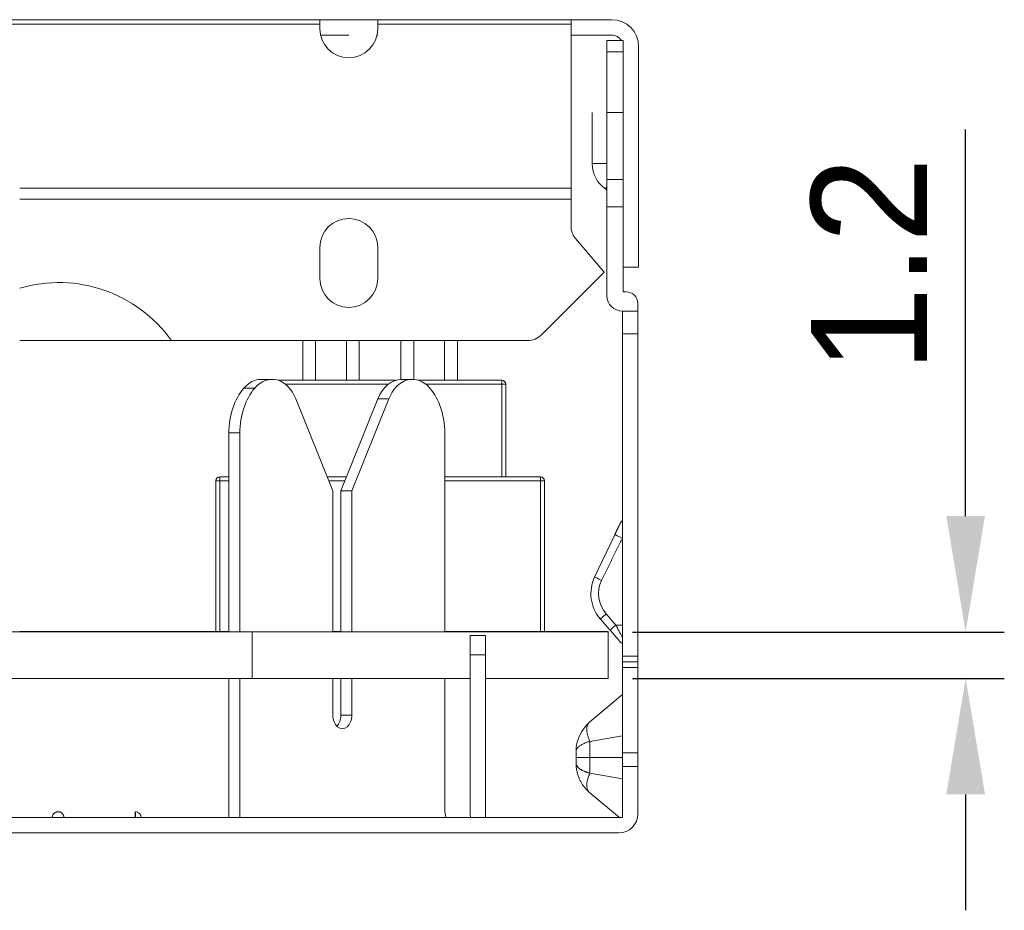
# Model space of a CAD drawing. Header units: millimetres. Extents: x 573 to 865, y 1289 to 1389.
# Tile 7 of 7: x 840 to 865, y 1366 to 1389. Entities that reach past the tile are written whole.
import ezdxf

# ---------------------------------------------------------------- set-up
doc = ezdxf.new("R2010")
doc.units = ezdxf.units.MM
doc.layers.add('1', color=7, linetype='Continuous', true_color=0xffffff)
doc.dimstyles.get("Standard").update_dxf_attribs({"dimtxt": 3, "dimasz": 3, "dimexe": 1, "dimexo": 0.625, "dimgap": 1, "dimtad": 1, "dimdec": 3, "dimdsep": 46, "dimtxsty": 'Standard', "dimcen": 3, "dimclrd": 1, "dimclre": 1, "dimadec": 3, "dimazin": 2, "dimtfac": 1, "dimtdec": 3, "dimtofl": 0, "dimtmove": 0, "dimatfit": 3, "dimfxl": 0, "dimtolj": 1, "dimtzin": 0, "dimarcsym": 0})

# ---------------------------------------------------------------- blocks, each defined once
blk = doc.blocks.new('*D4')
at = {"color": 1, "lineweight": -2}
for p, q in [((864.001, 1376.411), (864.001, 1386.411)), ((855.381, 1373.411), (865.001, 1373.411)), ((855.381, 1372.211), (865.001, 1372.211)), ((864.001, 1369.211), (864.001, 1366.211))]:
    blk.add_line(p, q, dxfattribs=at)
at = {"color": 1, "lineweight": 18}
for points in [[(863.501, 1376.411), (864.501, 1376.411), (864.001, 1373.411)], [(863.501, 1369.211), (864.501, 1369.211), (864.001, 1372.211)]]:
    blk.add_solid(points, dxfattribs=at)
at = {"layer": 'Defpoints', "color": 0, "lineweight": 18}
for p in [(854.756, 1373.411), (864.001, 1373.411), (854.756, 1372.211)]:
    blk.add_point(p, dxfattribs=at)
at = {"color": 0, "lineweight": 18, "insert": (861.501, 1382.911), "char_height": 3, "attachment_point": 5, "rotation": 90}
blk.add_mtext('\\A1;1.2', dxfattribs=at)

msp = doc.modelspace()

# ---------------------------------------------------------------- linework, layer by layer
at = {"layer": '1', "color": 155, "linetype": 'Continuous', "lineweight": 18}
for p, q in [((847.2921, 1389.2513), (833.7921, 1389.2513)), ((847.2921, 1389.2513), (848.7921, 1389.2513)), ((847.2921, 1389.2513), (847.2921, 1389.1342)), ((848.7921, 1389.1342), (848.7921, 1389.2513)), ((853.7921, 1389.2513), (848.7921, 1389.2513)), ((854.8421, 1389.2513), (853.7921, 1389.2513)), ((853.7921, 1389.2513), (853.7921, 1389.1342)), ((847.2921, 1389.1342), (847.2921, 1389.017)), ((848.7921, 1389.017), (848.7921, 1389.1342)), ((853.7921, 1389.1342), (853.7921, 1384.8915)), ((848.0421, 1388.8513), (847.3107, 1388.8513)), ((848.7921, 1388.8513), (848.7736, 1388.8513)), ((854.8421, 1388.8513), (853.7921, 1388.8513)), ((855.1421, 1388.7113), (854.7221, 1388.7113)), ((854.7221, 1388.4184), (854.7221, 1388.7113)), ((855.1421, 1388.7113), (855.1421, 1388.4184)), ((855.5421, 1388.5513), (855.5421, 1382.8513)), ((854.7221, 1385.1151), (854.7221, 1388.4184)), ((855.1421, 1388.4184), (855.1421, 1385.1151)), ((854.3421, 1386.8513), (854.3421, 1385.5279)), ((854.7221, 1386.8513), (855.1421, 1386.8513)), ((853.7921, 1384.8915), (853.7921, 1384.6087)), ((854.6833, 1384.8726), (854.7221, 1384.8454)), ((854.7221, 1384.408), (854.7221, 1385.1151)), ((855.1421, 1385.1151), (855.1421, 1384.408)), ((853.7921, 1383.9133), (853.7921, 1384.6087)), ((854.7221, 1382.1113), (854.7221, 1384.408)), ((855.1421, 1382.2113), (855.1421, 1384.408)), ((847.2921, 1382.5587), (847.2921, 1383.3587)), ((848.7921, 1383.3587), (848.7921, 1382.5587)), ((854.6463, 1382.7197), (853.9102, 1383.5906)), ((855.5421, 1382.8513), (855.1421, 1382.8513)), ((853.0244, 1381.0978), (854.6463, 1382.7197)), ((855.1421, 1382.2113), (855.2221, 1382.2113)), ((855.5221, 1381.7113), (855.5221, 1381.9113)), ((855.5221, 1381.7113), (855.1221, 1381.7113)), ((855.1221, 1381.1255), (855.1221, 1381.7113)), ((855.5221, 1381.7113), (855.5221, 1381.1255)), ((855.1221, 1372.7883), (855.1221, 1381.1255)), ((855.5221, 1381.1255), (855.5221, 1372.7883)), ((839.5301, 1380.9513), (843.4576, 1380.9513)), ((852.6708, 1380.9513), (843.4576, 1380.9513)), ((846.8535, 1379.9228), (846.8535, 1380.9513)), ((847.1835, 1379.9228), (847.1835, 1380.9513)), ((847.9835, 1379.9228), (847.9835, 1380.9513)), ((848.3135, 1379.9228), (848.3135, 1380.9513)), ((849.3935, 1379.9469), (849.3935, 1380.9513)), ((849.7235, 1379.9461), (849.7235, 1380.9513)), ((850.5235, 1379.9228), (850.5235, 1380.9513)), ((850.8535, 1379.9228), (850.8535, 1380.9513)), ((846.0598, 1379.9471), (845.777, 1379.9471)), ((846.8535, 1379.9232), (846.2136, 1379.9232)), ((846.2153, 1379.9227), (846.9301, 1379.9227)), ((846.452, 1379.9227), (846.2153, 1379.9227)), ((846.8338, 1379.9226), (846.2154, 1379.9226)), ((848.7843, 1379.9226), (846.2154, 1379.9226)), ((846.2156, 1379.9226), (849.253, 1379.9226)), ((846.615, 1379.9227), (846.452, 1379.9227)), ((846.615, 1379.9227), (846.615, 1379.9227)), ((846.815, 1379.9227), (846.615, 1379.9227)), ((846.652, 1379.9227), (846.815, 1379.9227)), ((846.9746, 1379.9227), (846.652, 1379.9227)), ((846.8335, 1379.923), (846.8335, 1379.9228)), ((846.8535, 1379.923), (846.8335, 1379.923)), ((846.8335, 1379.9228), (848.3335, 1379.9228)), ((846.9301, 1379.9227), (846.8338, 1379.9226)), ((846.9301, 1379.9227), (846.9301, 1379.9226)), ((846.9746, 1379.9227), (846.9746, 1379.9226)), ((847.1376, 1379.9227), (846.9746, 1379.9227)), ((847.0288, 1379.9226), (847.3326, 1379.9227)), ((847.4188, 1379.9226), (847.0288, 1379.9226)), ((847.1376, 1379.9227), (847.1376, 1379.9227)), ((847.3326, 1379.9227), (847.1376, 1379.9227)), ((847.3629, 1379.9227), (847.3583, 1379.9226)), ((847.3583, 1379.9226), (847.3937, 1379.9226)), ((847.4741, 1379.9227), (847.3629, 1379.9227)), ((847.3937, 1379.9226), (847.4188, 1379.9226)), ((847.4741, 1379.9227), (847.4741, 1379.9226)), ((847.5436, 1379.9227), (847.4741, 1379.9227)), ((847.5436, 1379.9227), (847.5436, 1379.9226)), ((847.6383, 1379.9227), (847.5436, 1379.9227)), ((847.5579, 1379.9227), (847.5579, 1379.9226)), ((847.5579, 1379.9227), (847.6691, 1379.9227)), ((847.5607, 1379.9226), (847.5579, 1379.9227)), ((847.5607, 1379.9226), (847.5607, 1379.9226)), ((847.6035, 1379.9226), (847.5607, 1379.9226)), ((847.6862, 1379.9226), (847.6035, 1379.9226)), ((847.6383, 1379.9227), (847.6383, 1379.9227)), ((847.7979, 1379.9227), (847.6383, 1379.9227)), ((847.6691, 1379.9227), (847.7312, 1379.9227)), ((847.8088, 1379.9226), (847.6862, 1379.9226)), ((847.7312, 1379.9227), (847.8184, 1379.9227)), ((847.9427, 1379.9227), (847.7979, 1379.9227)), ((847.8184, 1379.9227), (847.9308, 1379.9227)), ((847.9308, 1379.9227), (848.0682, 1379.9227)), ((848.1126, 1379.9227), (847.9427, 1379.9227)), ((848.0682, 1379.9227), (848.6532, 1379.9227)), ((849.2549, 1379.9232), (848.3135, 1379.9232)), ((848.3335, 1379.923), (848.3135, 1379.923)), ((848.3335, 1379.9228), (848.3335, 1379.923)), ((848.6532, 1379.9227), (848.3938, 1379.9226)), ((848.5888, 1379.9226), (848.8926, 1379.9227)), ((848.8288, 1379.9226), (848.5888, 1379.9226)), ((848.6532, 1379.9227), (848.6532, 1379.9227)), ((848.8926, 1379.9227), (848.6532, 1379.9227)), ((848.7843, 1379.9226), (848.8288, 1379.9226)), ((849.6915, 1379.9471), (849.4087, 1379.9471)), ((849.8466, 1379.9228), (850.8735, 1379.9228)), ((849.8471, 1379.9226), (852.0035, 1379.9226)), ((849.9001, 1379.9227), (849.9001, 1379.9226)), ((850.0951, 1379.9227), (849.9001, 1379.9227)), ((849.9001, 1379.9226), (850.0301, 1379.9226)), ((850.0301, 1379.9227), (850.5718, 1379.9226)), ((850.0301, 1379.9226), (850.0301, 1379.9227)), ((850.0951, 1379.9227), (850.0951, 1379.9227)), ((850.6368, 1379.9226), (850.0951, 1379.9227)), ((850.5718, 1379.9226), (850.7668, 1379.9226)), ((850.7668, 1379.9227), (850.6368, 1379.9227)), ((850.6368, 1379.9227), (850.6368, 1379.9226)), ((850.7668, 1379.9226), (850.7668, 1379.9227)), ((852.0035, 1379.9232), (850.8534, 1379.9232)), ((850.8735, 1379.923), (850.8535, 1379.923)), ((850.8735, 1379.9228), (850.8735, 1379.923)), ((850.9401, 1379.9227), (850.9618, 1379.9226)), ((850.9401, 1379.9227), (850.9401, 1379.9227)), ((850.9618, 1379.9227), (850.9401, 1379.9227)), ((850.9618, 1379.9227), (850.9618, 1379.9226)), ((851.0051, 1379.9227), (850.9618, 1379.9227)), ((850.9618, 1379.9226), (851.0051, 1379.9226)), ((851.0051, 1379.9227), (851.0051, 1379.9226)), ((851.0918, 1379.9227), (851.0051, 1379.9227)), ((851.0051, 1379.9226), (851.0918, 1379.9226)), ((851.0701, 1379.9227), (851.0701, 1379.9226)), ((851.0701, 1379.9227), (851.0918, 1379.9227)), ((851.0701, 1379.9227), (851.0701, 1379.9227)), ((851.0918, 1379.9226), (851.0701, 1379.9227)), ((851.0918, 1379.9227), (851.1351, 1379.9227)), ((851.1785, 1379.9227), (851.0918, 1379.9227)), ((851.1351, 1379.9226), (851.0918, 1379.9226)), ((851.0918, 1379.9226), (851.1785, 1379.9226)), ((851.1351, 1379.9227), (851.2001, 1379.9227)), ((851.2001, 1379.9226), (851.1351, 1379.9226)), ((851.2868, 1379.9227), (851.1785, 1379.9227)), ((851.1785, 1379.9226), (851.2868, 1379.9226)), ((851.2001, 1379.9227), (851.2868, 1379.9227)), ((851.2868, 1379.9226), (851.2001, 1379.9226)), ((851.2868, 1379.9227), (851.4601, 1379.9227)), ((851.2868, 1379.9226), (851.4601, 1379.9226)), ((851.4601, 1379.9227), (851.5468, 1379.9227)), ((851.5685, 1379.9227), (851.4601, 1379.9227)), ((851.5468, 1379.9226), (851.4601, 1379.9226)), ((851.4601, 1379.9226), (851.5685, 1379.9226)), ((851.5468, 1379.9227), (851.6118, 1379.9227)), ((851.6118, 1379.9226), (851.5468, 1379.9226)), ((851.6551, 1379.9227), (851.5685, 1379.9227)), ((851.5685, 1379.9226), (851.6551, 1379.9226)), ((851.6118, 1379.9227), (851.6551, 1379.9227)), ((851.6551, 1379.9226), (851.6118, 1379.9226)), ((851.6768, 1379.9227), (851.6551, 1379.9226)), ((851.6551, 1379.9227), (851.6768, 1379.9227)), ((851.7418, 1379.9227), (851.6551, 1379.9227)), ((851.6551, 1379.9226), (851.7418, 1379.9226)), ((851.6768, 1379.9227), (851.6768, 1379.9226)), ((851.6768, 1379.9227), (851.6768, 1379.9227)), ((851.7418, 1379.9227), (851.7418, 1379.9226)), ((851.7851, 1379.9227), (851.7418, 1379.9227)), ((851.7418, 1379.9226), (851.7851, 1379.9226)), ((851.7851, 1379.9227), (851.7851, 1379.9226)), ((851.8068, 1379.9227), (851.7851, 1379.9227)), ((851.7851, 1379.9226), (851.8068, 1379.9227)), ((851.8068, 1379.9227), (851.8068, 1379.9227)), ((852.1035, 1379.8226), (852.1035, 1379.8232)), ((852.1035, 1379.8226), (852.1035, 1377.4226)), ((847.6282, 1377.0613), (846.675, 1379.4402)), ((847.8403, 1377.0613), (848.7935, 1379.4401)), ((849.0763, 1379.4401), (848.1232, 1377.0613)), ((844.9412, 1378.5612), (844.9412, 1373.4123)), ((845.224, 1378.5613), (845.224, 1373.4123)), ((850.5273, 1373.4127), (850.5273, 1378.5613)), ((844.6035, 1377.3225), (844.6035, 1377.3232)), ((844.6035, 1373.4225), (844.6035, 1377.3225)), ((844.9412, 1377.4232), (844.7035, 1377.4232)), ((844.9412, 1377.4225), (844.7035, 1377.4225)), ((847.4834, 1377.4226), (847.9852, 1377.4226)), ((847.9851, 1377.4225), (847.4836, 1377.4225)), ((853.0035, 1377.4225), (850.5272, 1377.4225)), ((850.5273, 1377.4226), (852.0035, 1377.4226)), ((853.0035, 1377.4232), (852.1035, 1377.4232)), ((852.1035, 1377.4232), (852.1035, 1377.4232)), ((853.1035, 1377.3232), (853.1035, 1377.3225)), ((853.1035, 1377.3225), (853.1035, 1373.4225)), ((847.6282, 1373.4125), (847.6282, 1377.0613)), ((848.1232, 1377.0613), (847.8403, 1377.0613)), ((847.8403, 1377.0613), (847.8403, 1373.4125)), ((848.1232, 1377.0613), (848.1232, 1373.4125)), ((854.925, 1375.9278), (854.4038, 1374.8334)), ((854.5521, 1373.7473), (854.7317, 1373.5408)), ((844.2083, 1373.4123), (844.9413, 1373.4124)), ((844.7035, 1373.4225), (844.9412, 1373.4225)), ((851.0261, 1373.4126), (845.1983, 1373.4123)), ((845.5429, 1373.4112), (854.7556, 1373.4112)), ((847.6281, 1373.4125), (847.8403, 1373.4126)), ((847.6282, 1373.4225), (847.8404, 1373.4225)), ((850.5272, 1373.4225), (853.0035, 1373.4225)), ((854.7556, 1373.4235), (853.1034, 1373.4235)), ((854.7317, 1373.5408), (854.8015, 1373.4605)), ((854.7556, 1373.4112), (854.7556, 1373.4235)), ((854.7556, 1372.2112), (854.7556, 1373.4112)), ((851.5821, 1373.3213), (851.1821, 1373.3213)), ((851.1821, 1372.8213), (851.1821, 1373.3213)), ((851.5821, 1373.3213), (851.5821, 1372.8213)), ((851.1821, 1368.7113), (851.1821, 1372.8213)), ((851.5821, 1368.6113), (851.5821, 1372.8213)), ((855.1221, 1372.6419), (855.1221, 1372.7883)), ((855.5221, 1372.6419), (855.1221, 1372.6419)), ((855.1221, 1372.4954), (855.1221, 1372.6419)), ((855.5221, 1372.7883), (855.5221, 1372.6419)), ((855.5221, 1372.6419), (855.5221, 1372.4954)), ((855.1221, 1370.2883), (855.1221, 1372.4954)), ((855.5221, 1372.4954), (855.5221, 1370.2883)), ((844.9412, 1372.2113), (844.9412, 1368.6113)), ((845.224, 1372.2113), (845.224, 1368.6113)), ((851.1821, 1372.2112), (845.5429, 1372.2112)), ((847.6282, 1371.2613), (847.6282, 1372.2113)), ((847.8403, 1372.2113), (847.8403, 1371.2613)), ((848.1232, 1372.2113), (848.1232, 1371.2613)), ((850.5273, 1368.8303), (850.5273, 1372.2113)), ((854.7556, 1372.2112), (851.5821, 1372.2112)), ((855.1221, 1371.7918), (854.2793, 1371.0846)), ((854.2793, 1371.0846), (854.2793, 1371.0846)), ((853.9221, 1370.1686), (853.9221, 1370.3186)), ((853.9221, 1370.1686), (853.9221, 1370.3186)), ((853.9221, 1370.1686), (853.9221, 1370.3186)), ((853.9221, 1370.3186), (853.9221, 1370.3186)), ((853.9221, 1370.3186), (853.9221, 1370.1686)), ((853.9221, 1370.1686), (853.9221, 1370.0186)), ((853.9221, 1370.1686), (853.9221, 1370.0186)), ((853.9221, 1370.1686), (853.9221, 1370.0186)), ((853.9221, 1370.0186), (853.9221, 1370.1686)), ((853.9221, 1370.1686), (854.2793, 1370.1686)), ((855.1221, 1370.1686), (854.2793, 1370.1686)), ((855.1221, 1369.9348), (855.1221, 1370.2883)), ((855.5221, 1370.2883), (855.5221, 1369.9348)), ((853.9221, 1370.0186), (853.9221, 1370.0186)), ((855.1221, 1368.6113), (855.1221, 1369.9348)), ((855.5221, 1368.7113), (855.5221, 1369.9348)), ((854.2793, 1369.2525), (854.2793, 1369.2525)), ((854.2793, 1369.2525), (855.0435, 1368.6113)), ((855.1221, 1368.6113), (825.9221, 1368.6113)), ((842.5221, 1368.6113), (842.5221, 1368.7613)), ((826.0221, 1368.2113), (855.0221, 1368.2113))]:
    msp.add_line(p, q, dxfattribs=at)
at = {"layer": '1', "color": 155, "linetype": 'Continuous', "lineweight": 13}
for p, q in [((833.7921, 1389.1342), (847.2921, 1389.1342)), ((848.7921, 1389.1342), (853.7921, 1389.1342)), ((854.7221, 1388.4184), (855.1421, 1388.4184)), ((854.7221, 1385.5279), (854.3421, 1385.5279)), ((853.7921, 1384.8915), (839.5302, 1384.8915)), ((854.6833, 1384.8726), (854.7221, 1384.9281)), ((855.1421, 1385.1151), (854.7221, 1385.1151)), ((839.5302, 1384.6087), (853.7921, 1384.6087)), ((854.7221, 1384.408), (855.1421, 1384.408)), ((855.1221, 1381.1255), (855.5221, 1381.1255)), ((846.4016, 1379.8226), (849.0669, 1379.8226)), ((850.0333, 1379.8226), (852.0035, 1379.8226)), ((852.0035, 1379.9226), (852.0035, 1379.9232)), ((852.0035, 1379.9226), (852.0035, 1379.8226)), ((852.0035, 1379.8226), (852.0035, 1377.4226)), ((845.6098, 1379.7186), (845.327, 1379.7186)), ((848.7935, 1379.4401), (849.0763, 1379.4401)), ((844.9412, 1378.5612), (845.224, 1378.5613)), ((844.7035, 1377.4225), (844.7035, 1377.4232)), ((844.7035, 1377.3225), (844.7035, 1377.4225)), ((844.7035, 1373.4225), (844.7035, 1377.3225)), ((844.9412, 1377.3225), (844.7035, 1377.3225)), ((847.945, 1377.3225), (847.5235, 1377.3225)), ((853.0035, 1377.3225), (850.5272, 1377.3225)), ((853.0035, 1377.4232), (853.0035, 1377.4225)), ((853.0035, 1377.4225), (853.0035, 1377.3225)), ((853.0035, 1377.3225), (853.0035, 1373.4225)), ((854.703, 1373.8785), (854.9524, 1373.5918)), ((839.7485, 1373.4117), (839.7485, 1373.4115)), ((844.0671, 1373.4125), (844.0671, 1373.4124)), ((844.2083, 1373.4122), (844.2083, 1373.4123)), ((851.1928, 1373.4125), (851.1928, 1373.4124)), ((855.1221, 1373.5917), (854.9524, 1373.5918)), ((851.1821, 1372.8213), (851.5821, 1372.8213)), ((855.5221, 1372.7883), (855.1221, 1372.7883)), ((855.1221, 1372.4954), (855.5221, 1372.4954)), ((848.1232, 1371.2613), (847.8403, 1371.2613)), ((855.1221, 1370.7215), (854.2793, 1370.581)), ((854.2793, 1370.581), (854.2793, 1370.1686)), ((854.2793, 1370.1686), (854.2793, 1369.7561)), ((855.5221, 1370.2883), (855.1221, 1370.2883)), ((855.1221, 1369.9348), (855.5221, 1369.9348)), ((854.2793, 1369.7561), (855.1221, 1369.6156))]:
    msp.add_line(p, q, dxfattribs=at)
at = {"layer": '1', "color": 155, "linetype": 'Continuous', "lineweight": 18}
for centre, radius, start, end in [((854.8421, 1388.5513), 0.7, 0, 90), ((848.0421, 1389.017), 0.75, 180, 270), ((848.0421, 1389.017), 0.75, 270, 0), ((854.8421, 1388.5513), 0.3, 32.23134, 90), ((855.1421, 1385.5279), 0.8, 180, 235), ((848.0421, 1383.3587), 0.75, 90, 180), ((848.0421, 1383.3587), 0.75, 0, 90), ((854.2921, 1383.9133), 0.5, 180, 220.20297), ((840.5421, 1378.868), 3.5833, 35.54874, 106.40684), ((848.0421, 1382.5587), 0.75, 180, 270), ((848.0421, 1382.5587), 0.75, 270, 0), ((855.1221, 1382.1113), 0.4, 180, 270), ((855.2221, 1381.9113), 0.3, 360, 90), ((852.6708, 1381.4513), 0.5, 270, 315), ((855.248, 1376.1415, -0.0033), 0.2, 129.15392, 154.4036), ((855.3065, 1374.4031, -0.0016), 1, 154.53665, 220.99844), ((842.5221, 1368.6113), 0.15, 0, 90), ((851.6821, 1368.7113), 0.5, 180, 191.53822), ((855.0221, 1368.7113), 0.5, 270, 0)]:
    msp.add_arc(centre, radius, start, end, dxfattribs=at)
at = {"layer": '1', "color": 155, "linetype": 'Continuous', "lineweight": 13}
msp.add_arc((855.3065, 1374.4031, -0.0016), 0.8, 154.53665, 220.99575, dxfattribs=at)
at = {"layer": '1', "color": 155, "linetype": 'Continuous', "lineweight": 18, "extrusion": (-1.81009e-06, 2.0816e-06, 1)}
msp.add_arc((855.2137, 1373.2913, 0.0051), 0.2, 221.00947, 242.71597, dxfattribs=at)
at = {"layer": '1', "color": 155, "linetype": 'Continuous', "lineweight": 18}
for centre, major_axis, ratio, start_param, end_param in [((845.777, 1378.9471), (0, -1), 0.7071068, 3.1415917, 3.83132), ((846.0598, 1378.9471), (0, 1), 0.7071068, 5.227938, 6.9729126), ((849.4087, 1378.9471), (0, -1), 0.7071068, 3.1416151, 4.19684), ((849.6915, 1378.9471), (0, 1), 0.7071068, 5.5938088, 7.3384326), ((852.0035, 1379.8232), (-0.1, 0), 1, 3.1415927, 4.712389), ((852.0035, 1379.8226), (0.1, 0), 1, 0, 1.5707963), ((846.0021, 1378.5612), (0, -1.5004), 0.7071068, 3.83132, 4.712346), ((846.2849, 1378.5612), (0, 1.5004), 0.7071068, 0.6897273, 1.5707317), ((849.4667, 1378.5613), (0, 1.5), 0.7071068, 4.712389, 5.5938088), ((844.7035, 1377.3232), (-0.1, 0), 1, 4.712389, 6.2831853), ((844.7035, 1377.3225), (0.1, 0), 1, 1.5707963, 3.1415927), ((852.0035, 1377.4226), (0.1, 0), 0.0000631, 4.712389, 6.2831853), ((853.0035, 1377.3232), (-0.1, 0), 1, 3.1415927, 4.712389), ((853.0035, 1377.3225), (0.1, 0), 1, 0, 1.5707963), ((855.1053, 1375.8418), (-0.1806, 0.086), 0.0000019, 4.646797, 6.2831853), ((840.5221, 1373.4109), (-7.0039, 0), 0.0000631, 3.9131058, 5.5116675), ((839.7485, 1373.4116), (-1.2399, 0), 0.0000631, 4.712389, 4.8896432), ((839.7485, 1373.4116), (-1.2399, 0), 0.0000631, 1.3935421, 1.5707963), ((840.4902, 1373.4238), (-7.0039, 0), 0.0000631, 1.4332768, 2.1984634), ((839.7485, 1373.4116), (-1.2399, 0), 0.0000631, 1.5707963, 4.712389), ((844.0671, 1373.4125), (0.9974, 0), 0.0000631, 1.5707963, 4.712389), ((844.7033, 1373.4123), (-0.7, 0), 0.0000631, 5.4977871, 8.6393798), ((844.0671, 1373.4125), (0.9974, 0), 0.0000631, 0.5024585, 1.5707963), ((844.0671, 1373.4125), (0.9974, 0), 0.0000631, 4.712389, 5.7807268), ((844.7035, 1373.4225), (0.1, 0), 0.0000631, 3.1415927, 4.712389), ((851.1928, 1373.4125), (0.9974, 0), 0.0000631, 1.5707963, 4.712389), ((850.5311, 1373.4127), (-0.7, 0), 0.0000631, 2.3561945, 4.71774), ((851.1928, 1373.4125), (0.9974, 0), 0.0000631, 4.712389, 7.8539816), ((853.0035, 1373.4225), (0.1, 0), 0.0000631, 4.712389, 6.2831853), ((854.9524, 1373.5918), (0.1509, 0.1312), 0.0000016, 1.570795, 3.1415927), ((840.5221, 1372.2109), (-7.0039, 0), 0.0000631, 3.9131208, 5.5116571), ((847.8757, 1371.2613), (0, -0.35), 0.7071068, 4.712389, 7.8539817), ((847.5928, 1371.2613), (0, 0.35), 0.7071068, 3.7498349, 4.712389), ((850.8809, 1368.8313), (0, -0.5), 0.7071068, 4.7144842, 5.1679862)]:
    msp.add_ellipse(centre, major_axis=major_axis, ratio=ratio, start_param=start_param, end_param=end_param, dxfattribs=at)
at = {"layer": '1', "color": 155, "linetype": 'Continuous', "lineweight": 13}
for centre, major_axis, ratio, start_param, end_param in [((852.0035, 1379.8226), (-0.1, 0), 0.0000631, 1.5707963, 3.1415927), ((844.7035, 1377.3225), (-0.1, 0), 0.0000631, 0, 1.5707963), ((853.0035, 1377.3225), (-0.1, 0), 0.0000631, 1.5707963, 3.1415927), ((854.5842, 1374.7475), (0.1806, -0.086), 0.0000019, 1.5707972, 3.1415939), ((854.703, 1373.8785), (-0.1509, -0.1312), 0.0000016, 4.7123876, 6.283186)]:
    msp.add_ellipse(centre, major_axis=major_axis, ratio=ratio, start_param=start_param, end_param=end_param, dxfattribs=at)
at = {"layer": '1', "color": 155, "linetype": 'Continuous', "lineweight": 18}
for points, degree, knots in [([(854.925, 1375.9278), (854.9347, 1375.9483), (854.9615, 1376.0045), (854.9978, 1376.0806), (855.0204, 1376.1281), (855.0424, 1376.1744), (855.0608, 1376.2131), (855.0683, 1376.2287), (855.0678, 1376.2278)], 2, [0, 0, 0, 0.25, 0.25, 0.5, 0.625, 0.75, 0.875, 1, 1, 1]), ([(854.9524, 1373.5918), (854.9697, 1373.5589), (855.0028, 1373.4958), (855.0481, 1373.4076), (855.0878, 1373.3312), (855.1109, 1373.2881), (855.1218, 1373.2676)], 3, [0, 0, 0, 0, 0.284593, 0.5460387, 0.7844548, 1, 1, 1, 1]), ([(855.0623, 1373.1605), (855.0623, 1373.1605), (855.0452, 1373.1803), (855.0031, 1373.2287), (854.9727, 1373.2636), (854.9666, 1373.2707)], 3, [0, 0, 0, 0, 0.4464408, 0.8928816, 1, 1, 1, 1]), ([(854.2793, 1370.581), (854.2626, 1370.576), (854.2285, 1370.5658), (854.1805, 1370.5488), (854.1343, 1370.53), (854.0908, 1370.5095), (854.0506, 1370.4873), (854.0144, 1370.4632), (853.9808, 1370.4356), (853.951, 1370.4027), (853.9272, 1370.3631), (853.9239, 1370.3341), (853.9221, 1370.3186)], 3, [0, 0, 0, 0, 0.0760456, 0.1549507, 0.236719, 0.321354, 0.4088585, 0.4992354, 0.5934603, 0.7083347, 0.8438512, 1, 1, 1, 1]), ([(854.2793, 1369.7561), (854.2625, 1369.7612), (854.2283, 1369.7714), (854.1802, 1369.7885), (854.1339, 1369.8073), (854.0905, 1369.8278), (854.0505, 1369.85), (854.0143, 1369.874), (853.9808, 1369.9016), (853.951, 1369.9344), (853.9272, 1369.9741), (853.9239, 1370.0031), (853.9221, 1370.0186)], 3, [0, 0, 0, 0, 0.0764677, 0.1556268, 0.2374811, 0.322034, 0.4092885, 0.4992473, 0.5934797, 0.7083547, 0.8438647, 1, 1, 1, 1]), ([(854.2793, 1369.2525), (854.2625, 1369.2672), (854.2283, 1369.2971), (854.1802, 1369.347), (854.1339, 1369.4017), (854.0905, 1369.4615), (854.0505, 1369.5264), (854.0143, 1369.5966), (853.9808, 1369.6769), (853.951, 1369.7725), (853.9272, 1369.8886), (853.9239, 1369.9732), (853.9221, 1370.0186)], 3, [0, 0, 0, 0, 0.0764646, 0.1556219, 0.2374755, 0.322029, 0.4092854, 0.4992473, 0.5934739, 0.708347, 0.8438589, 1, 1, 1, 1]), ([(853.9221, 1370.0186), (853.9244, 1370.001), (853.9288, 1369.9668), (853.9628, 1369.9181), (854.0094, 1369.8755), (854.0654, 1369.8399), (854.1309, 1369.8113), (854.2031, 1369.7869), (854.257, 1369.7651), (854.2793, 1369.7561)], 3, [0, 0, 0, 0, 0.1762053, 0.3432191, 0.5010401, 0.6246505, 0.7511377, 0.8970282, 1, 1, 1, 1]), ([(840.5221, 1368.7613), (840.5122, 1368.7613), (840.5025, 1368.7603), (840.4881, 1368.7575), (840.4834, 1368.7563), (840.4739, 1368.7534), (840.4693, 1368.7518), (840.4556, 1368.7461), (840.447, 1368.7415), (840.4307, 1368.7307), (840.423, 1368.7243), (840.4092, 1368.7105), (840.403, 1368.703), (840.3948, 1368.6907), (840.3923, 1368.6864), (840.3876, 1368.6778), (840.3855, 1368.6733), (840.3799, 1368.6598), (840.3771, 1368.6504), (840.3732, 1368.631), (840.3722, 1368.6212), (840.3722, 1368.6113)], 3, [0, 0, 0, 0, 0.125, 0.125, 0.1875, 0.1875, 0.25, 0.25, 0.375, 0.375, 0.5, 0.5, 0.625, 0.625, 0.6875, 0.6875, 0.75, 0.75, 0.875, 0.875, 1, 1, 1, 1]), ([(840.672, 1368.6113), (840.672, 1368.6212), (840.671, 1368.631), (840.6682, 1368.6453), (840.667, 1368.6501), (840.6642, 1368.6595), (840.6625, 1368.6642), (840.6569, 1368.6778), (840.6523, 1368.6864), (840.6414, 1368.7027), (840.6351, 1368.7104), (840.6213, 1368.7243), (840.6137, 1368.7305), (840.6015, 1368.7387), (840.5972, 1368.7412), (840.5886, 1368.7459), (840.5841, 1368.748), (840.5706, 1368.7536), (840.5612, 1368.7565), (840.5418, 1368.7603), (840.532, 1368.7613), (840.5221, 1368.7613)], 3, [0, 0, 0, 0, 0.125, 0.125, 0.1875, 0.1875, 0.25, 0.25, 0.375, 0.375, 0.5, 0.5, 0.625, 0.625, 0.6875, 0.6875, 0.75, 0.75, 0.875, 0.875, 1, 1, 1, 1]), ([(842.5221, 1368.7613), (842.5221, 1368.7612), (842.522, 1368.7603), (842.5218, 1368.7575), (842.5218, 1368.7563), (842.5215, 1368.7534), (842.5214, 1368.7518), (842.521, 1368.7461), (842.5207, 1368.7415), (842.52, 1368.7307), (842.5197, 1368.7243), (842.5189, 1368.7105), (842.5186, 1368.703), (842.5181, 1368.6907), (842.5179, 1368.6864), (842.5176, 1368.6778), (842.5175, 1368.6733), (842.5171, 1368.6598), (842.5169, 1368.6504), (842.5166, 1368.631), (842.5165, 1368.6212), (842.5165, 1368.6113)], 3, [0, 0, 0, 0, 0.1211867, 0.1211867, 0.1839591, 0.1839591, 0.2467315, 0.2467315, 0.3722762, 0.3722762, 0.497821, 0.497821, 0.6233657, 0.6233657, 0.6861381, 0.6861381, 0.7489105, 0.7489105, 0.8744552, 0.8744552, 1, 1, 1, 1])]:
    msp.add_open_spline(points, degree=degree, knots=knots, dxfattribs=at)
for points, degree in [([(855.12, 1375.8421), (854.5844, 1374.7474)], 1), ([(845.5429, 1372.2112), (845.5429, 1372.6112), (845.5429, 1373.0112), (845.5429, 1373.4112)], 3), ([(855.0623, 1373.1605), (855.0623, 1373.1605), (855.0452, 1373.1803), (854.9888, 1373.2451), (854.9048, 1373.3417), (854.8381, 1373.4184), (854.8015, 1373.4605)], 3), ([(854.2793, 1371.0846), (854.0573, 1370.8983), (853.9221, 1370.6108), (853.9221, 1370.3186)], 3)]:
    msp.add_open_spline(points, degree=degree, dxfattribs=at)
at = {"layer": '1', "color": 155, "linetype": 'Continuous', "lineweight": 13}
for points, knots in [([(854.2793, 1370.581), (854.2723, 1370.5983), (854.2571, 1370.6358), (854.2359, 1370.6942), (854.2081, 1370.7834), (854.19, 1370.8938), (854.2098, 1370.9908), (854.2444, 1371.0513), (854.2685, 1371.0743), (854.2793, 1371.0846)], [0, 0, 0, 0, 0.0762971, 0.1652877, 0.2666875, 0.5000528, 0.7334167, 0.8807976, 1, 1, 1, 1]), ([(854.2793, 1369.7561), (854.2709, 1369.7364), (854.2543, 1369.6975), (854.2341, 1369.6416), (854.2183, 1369.5886), (854.207, 1369.5385), (854.2002, 1369.4909), (854.1973, 1369.4314), (854.2049, 1369.3656), (854.2321, 1369.2996), (854.2633, 1369.2685), (854.2793, 1369.2525)], [0, 0, 0, 0, 0.0884714, 0.1736814, 0.2564693, 0.3377834, 0.4186656, 0.5002237, 0.6624697, 0.8264208, 1, 1, 1, 1])]:
    msp.add_open_spline(points, degree=3, knots=knots, dxfattribs=at)

# ---------------------------------------------------------------- dimensions: what is measured, and where the dimension line sits
at = {"lineweight": 18}
dim = msp.add_linear_dim(base=(864.0011, 1373.4112), p1=(854.7556, 1372.2112), p2=(854.7556, 1373.4112), angle=270, dimstyle='Standard', dxfattribs=at)
dim.commit()
dim.dimension.update_dxf_attribs({"geometry": '*D4', "text_midpoint": (864.0011, 1382.9112), "dimtype": 160})

doc.saveas('drawing.dxf')
